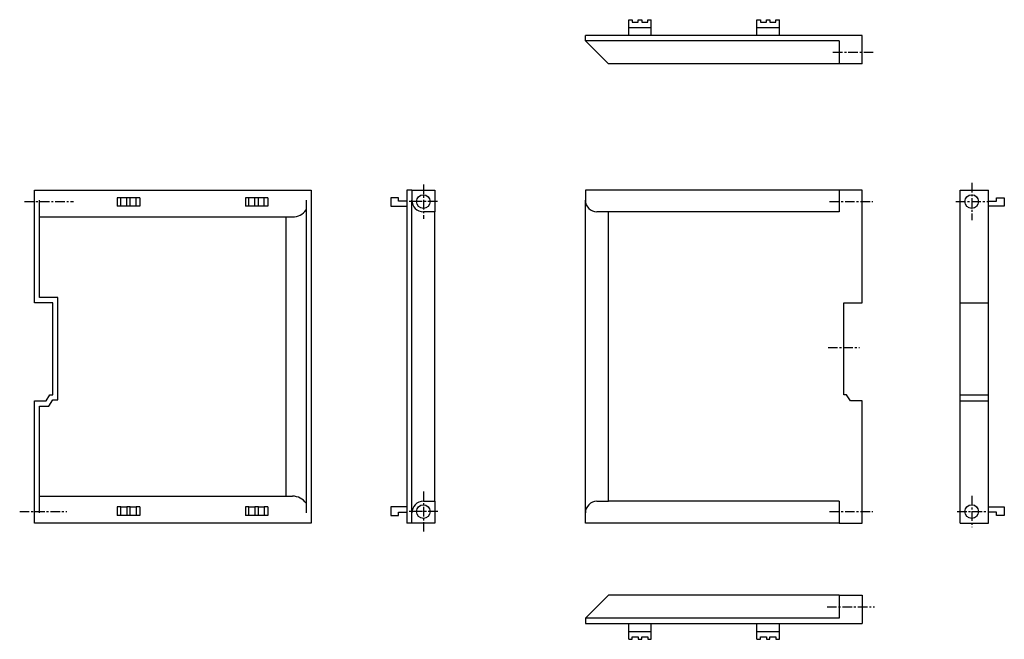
# Model space of a CAD drawing. Extents: x -321 to 63, y -114 to 128.
import ezdxf

# ---------------------------------------------------------------- set-up
doc = ezdxf.new("R2010")
doc.units = 0
doc.linetypes.add('CENTER', pattern=[2, 1.25, -0.25, 0.25, -0.25])
doc.layers.add('CENTER', color=6, linetype='CENTER')
doc.layers.add('OUTLINE', color=7, linetype='CONTINUOUS')

msp = doc.modelspace()

# ---------------------------------------------------------------- linework, layer by layer
at = {"layer": 'CENTER', "ltscale": 3}
for p, q in [((-4.23, 115.3), (12.13, 115.3)), ((-164.01, 63.69), (-164.01, 50.31)), ((49.91, 64.3), (49.91, 49.7)), ((-319.62, 57), (-300.49, 57)), ((-158.45, 57), (-169.57, 57)), ((-5.52, 57), (11.3, 57)), ((43.77, 57), (56.06, 57)), ((-6.16, 0), (6.16, 0)), ((-164.01, -56.18), (-164.01, -71.82)), ((49.91, -57.9), (49.91, -70.1)), ((-321.47, -64), (-303.13, -64)), ((-158.34, -64), (-169.69, -64)), ((-5.52, -64), (11.3, -64)), ((44.19, -64), (55.63, -64)), ((-6.53, -101.17), (11.92, -101.17))]:
    msp.add_line(p, q, dxfattribs=at)
at = {"layer": 'OUTLINE'}
for p, q in [((-83.9, 128), (-82.5, 128)), ((-83.9, 125), (-83.9, 128)), ((-82.5, 128), (-82.5, 127)), ((-82.5, 127), (-80.2, 127)), ((-80.2, 127), (-80.2, 128)), ((-80.2, 128), (-78.8, 128)), ((-78.8, 128), (-78.8, 127)), ((-78.8, 127), (-76.5, 127)), ((-76.5, 127), (-76.5, 128)), ((-76.5, 128), (-75.1, 128)), ((-75.1, 125), (-75.1, 128)), ((-33.9, 125), (-33.9, 128)), ((-33.9, 128), (-32.5, 128)), ((-32.5, 128), (-32.5, 127)), ((-32.5, 127), (-30.2, 127)), ((-30.2, 128), (-28.8, 128)), ((-30.2, 127), (-30.2, 128)), ((-28.8, 128), (-28.8, 127)), ((-28.8, 127), (-26.5, 127)), ((-26.5, 128), (-25.1, 128)), ((-26.5, 127), (-26.5, 128)), ((-25.1, 125), (-25.1, 128)), ((-83.9, 121.8), (-83.9, 125)), ((-83.9, 125), (-75.1, 125)), ((-75.1, 121.8), (-75.1, 125)), ((-33.9, 121.8), (-33.9, 125)), ((-33.9, 125), (-25.1, 125)), ((-25.1, 121.8), (-25.1, 125)), ((-100.8, 119.8), (-100.8, 121.8)), ((7.2, 121.8), (-100.8, 121.8)), ((-96.3, 115.3), (-100.8, 119.8)), ((-1.8, 119.8), (-100.8, 119.8)), ((-1.8, 119.8), (-1.8, 110.8)), ((7.2, 110.8), (7.2, 121.8)), ((-91.8, 110.8), (-96.3, 115.3)), ((-1.8, 110.8), (-91.8, 110.8)), ((7.2, 110.8), (-1.8, 110.8)), ((-315.74, 61.5), (-207.74, 61.5)), ((-315.74, 17.5), (-315.74, 61.5)), ((-207.74, 61.5), (-207.74, -68.5)), ((-168.51, 61.5), (-170.51, 61.5)), ((-170.51, 61.5), (-170.51, -68.5)), ((-168.51, 61.5), (-159.51, 61.5)), ((-168.51, 61.5), (-168.51, 57.5)), ((-159.51, 61.5), (-159.51, 53)), ((-1.8, 61.5), (-100.8, 61.5)), ((-100.8, 61.5), (-100.8, 57.5)), ((7.2, 61.5), (-1.8, 61.5)), ((-1.8, 61.5), (-1.8, 53)), ((7.2, 17.5), (7.2, 61.5)), ((45.41, 61.5), (56.41, 61.5)), ((45.41, 17.5), (45.41, 61.5)), ((56.41, 17.5), (56.41, 61.5)), ((-282.04, 58.5), (-283.44, 58.5)), ((-283.44, 58.5), (-283.44, 55.2)), ((-279.74, 58.5), (-282.04, 58.5)), ((-282.04, 55.2), (-282.04, 58.5)), ((-278.34, 58.5), (-279.74, 58.5)), ((-279.74, 55.2), (-279.74, 58.5)), ((-276.04, 58.5), (-278.34, 58.5)), ((-278.34, 55.2), (-278.34, 58.5)), ((-274.64, 58.5), (-276.04, 58.5)), ((-276.04, 55.2), (-276.04, 58.5)), ((-274.64, 58.5), (-274.64, 55.2)), ((-232.04, 58.5), (-233.44, 58.5)), ((-233.44, 58.5), (-233.44, 55.2)), ((-229.74, 58.5), (-232.04, 58.5)), ((-232.04, 55.2), (-232.04, 58.5)), ((-228.34, 58.5), (-229.74, 58.5)), ((-229.74, 55.2), (-229.74, 58.5)), ((-226.04, 58.5), (-228.34, 58.5)), ((-228.34, 55.2), (-228.34, 58.5)), ((-224.64, 58.5), (-226.04, 58.5)), ((-226.04, 55.2), (-226.04, 58.5)), ((-224.64, 58.5), (-224.64, 55.2)), ((-176.71, 58.5), (-176.71, 55.2)), ((-173.71, 58.5), (-176.71, 58.5)), ((-173.71, 57.2), (-173.71, 58.5)), ((59.61, 58.5), (62.61, 58.5)), ((59.61, 57.2), (59.61, 58.5)), ((62.61, 58.5), (62.61, 55.2)), ((-313.74, 19.5), (-313.74, 57.5)), ((-282.04, 55.2), (-283.44, 55.2)), ((-279.74, 55.2), (-282.04, 55.2)), ((-278.34, 55.2), (-279.74, 55.2)), ((-276.04, 55.2), (-278.34, 55.2)), ((-274.64, 55.2), (-276.04, 55.2)), ((-232.04, 55.2), (-233.44, 55.2)), ((-229.74, 55.2), (-232.04, 55.2)), ((-228.34, 55.2), (-229.74, 55.2)), ((-226.04, 55.2), (-228.34, 55.2)), ((-224.64, 55.2), (-226.04, 55.2)), ((-209.74, 57.5), (-209.74, -64.5)), ((-176.71, 55.2), (-170.51, 55.2)), ((-170.51, 57.2), (-173.71, 57.2)), ((-168.51, -64.5), (-168.51, 57.5)), ((-100.8, -64.5), (-100.8, 57.5)), ((56.41, 57.2), (59.61, 57.2)), ((62.61, 55.2), (56.41, 55.2)), ((-313.74, 51), (-215.07, 51)), ((-217.57, -58), (-217.57, 51)), ((-159.51, 53), (-164.01, 53)), ((-159.51, -60), (-159.51, 53)), ((-91.8, 53), (-96.3, 53)), ((-91.8, -60), (-91.8, 53)), ((-1.8, 53), (-91.8, 53)), ((-306.54, 19.5), (-313.74, 19.5)), ((-306.54, -20.4), (-306.54, 19.5)), ((-308.54, 17.5), (-315.74, 17.5)), ((-308.54, -18.4), (-308.54, 17.5)), ((0, -18.4), (0, 17.5)), ((0, 17.5), (7.2, 17.5)), ((45.41, -18.4), (45.41, 17.5)), ((45.41, 17.5), (56.41, 17.5)), ((56.41, -18.4), (56.41, 17.5)), ((-311.19, -20.8), (-309.65, -18.4)), ((-309.65, -18.4), (-308.54, -18.4)), ((1.11, -18.4), (0, -18.4)), ((2.65, -20.8), (1.11, -18.4)), ((45.41, -20.8), (45.41, -18.4)), ((45.41, -18.4), (56.41, -18.4)), ((56.41, -20.8), (56.41, -18.4)), ((-315.74, -20.8), (-311.19, -20.8)), ((-315.74, -68.5), (-315.74, -20.8)), ((-313.74, -64.5), (-313.74, -22.8)), ((-313.74, -22.8), (-310.1, -22.8)), ((-310.1, -22.8), (-308.56, -20.4)), ((-308.56, -20.4), (-306.54, -20.4)), ((7.2, -20.8), (2.65, -20.8)), ((7.2, -68.5), (7.2, -20.8)), ((45.41, -20.8), (56.41, -20.8)), ((45.41, -68.5), (45.41, -20.8)), ((56.41, -68.5), (56.41, -20.8)), ((-313.74, -58), (-215.07, -58)), ((-164.01, -60), (-159.51, -60)), ((-159.51, -60), (-159.51, -68.5)), ((-96.3, -60), (-91.8, -60)), ((-1.8, -60), (-91.8, -60)), ((-1.8, -60), (-1.8, -68.5)), ((-282.04, -62.2), (-283.44, -62.2)), ((-283.44, -62.2), (-283.44, -65.5)), ((-282.04, -62.2), (-279.74, -62.2)), ((-282.04, -65.5), (-282.04, -62.2)), ((-278.34, -62.2), (-279.74, -62.2)), ((-279.74, -62.2), (-279.74, -65.5)), ((-278.34, -62.2), (-276.04, -62.2)), ((-278.34, -65.5), (-278.34, -62.2)), ((-274.64, -62.2), (-276.04, -62.2)), ((-276.04, -62.2), (-276.04, -65.5)), ((-274.64, -62.2), (-274.64, -65.5)), ((-232.04, -62.2), (-233.44, -62.2)), ((-233.44, -62.2), (-233.44, -65.5)), ((-232.04, -62.2), (-229.74, -62.2)), ((-232.04, -65.5), (-232.04, -62.2)), ((-228.34, -62.2), (-229.74, -62.2)), ((-229.74, -62.2), (-229.74, -65.5)), ((-228.34, -62.2), (-226.04, -62.2)), ((-228.34, -65.5), (-228.34, -62.2)), ((-224.64, -62.2), (-226.04, -62.2)), ((-226.04, -62.2), (-226.04, -65.5)), ((-224.64, -62.2), (-224.64, -65.5)), ((-170.51, -62.2), (-176.71, -62.2)), ((-176.71, -62.2), (-176.71, -65.5)), ((-173.71, -64.2), (-170.51, -64.2)), ((-173.71, -65.5), (-173.71, -64.2)), ((-168.51, -68.5), (-168.51, -64.5)), ((-100.8, -68.5), (-100.8, -64.5)), ((56.41, -62.2), (62.61, -62.2)), ((59.61, -64.2), (56.41, -64.2)), ((59.61, -65.5), (59.61, -64.2)), ((62.61, -62.2), (62.61, -65.5)), ((-207.74, -68.5), (-315.74, -68.5)), ((-282.04, -65.5), (-283.44, -65.5)), ((-279.74, -65.5), (-282.04, -65.5)), ((-278.34, -65.5), (-279.74, -65.5)), ((-276.04, -65.5), (-278.34, -65.5)), ((-274.64, -65.5), (-276.04, -65.5)), ((-232.04, -65.5), (-233.44, -65.5)), ((-229.74, -65.5), (-232.04, -65.5)), ((-228.34, -65.5), (-229.74, -65.5)), ((-226.04, -65.5), (-228.34, -65.5)), ((-224.64, -65.5), (-226.04, -65.5)), ((-176.71, -65.5), (-173.71, -65.5)), ((-168.51, -68.5), (-170.51, -68.5)), ((-159.51, -68.5), (-168.51, -68.5)), ((-1.8, -68.5), (-100.8, -68.5)), ((-1.8, -68.5), (7.2, -68.5)), ((45.41, -68.5), (56.41, -68.5)), ((62.61, -65.5), (59.61, -65.5)), ((-96.3, -101.17), (-91.8, -96.67)), ((-1.8, -96.67), (-91.8, -96.67)), ((-1.8, -96.67), (-1.8, -105.67)), ((-1.8, -96.67), (7.2, -96.67)), ((7.2, -96.67), (7.2, -107.67)), ((-100.8, -105.67), (-96.3, -101.17)), ((-1.8, -105.67), (-100.8, -105.67)), ((-100.8, -105.67), (-100.8, -107.67)), ((-100.8, -107.67), (7.2, -107.67)), ((-83.9, -110.87), (-83.9, -107.67)), ((-83.9, -113.87), (-83.9, -110.87)), ((-83.9, -110.87), (-75.1, -110.87)), ((-75.1, -110.87), (-75.1, -107.67)), ((-75.1, -113.87), (-75.1, -110.87)), ((-33.9, -110.87), (-33.9, -107.67)), ((-33.9, -110.87), (-25.1, -110.87)), ((-33.9, -113.87), (-33.9, -110.87)), ((-25.1, -110.87), (-25.1, -107.67)), ((-25.1, -113.87), (-25.1, -110.87)), ((-83.9, -113.87), (-82.5, -113.87)), ((-82.5, -113.87), (-82.5, -112.87)), ((-82.5, -112.87), (-80.2, -112.87)), ((-80.2, -112.87), (-80.2, -113.87)), ((-80.2, -113.87), (-78.8, -113.87)), ((-78.8, -113.87), (-78.8, -112.87)), ((-78.8, -112.87), (-76.5, -112.87)), ((-76.5, -112.87), (-76.5, -113.87)), ((-76.5, -113.87), (-75.1, -113.87)), ((-33.9, -113.87), (-32.5, -113.87)), ((-32.5, -113.87), (-32.5, -112.87)), ((-32.5, -112.87), (-30.2, -112.87)), ((-30.2, -112.87), (-30.2, -113.87)), ((-30.2, -113.87), (-28.8, -113.87)), ((-28.8, -113.87), (-28.8, -112.87)), ((-28.8, -112.87), (-26.5, -112.87)), ((-26.5, -112.87), (-26.5, -113.87)), ((-26.5, -113.87), (-25.1, -113.87))]:
    msp.add_line(p, q, dxfattribs=at)
for centre in [(-164.01, 57), (49.91, 57), (-164.01, -64), (49.91, -64)]:
    msp.add_circle(centre, 2.65, dxfattribs=at)
for centre, radius, start, end in [((-215.07, 57.5), 6.5, 270, 325.0606), ((-164.01, 57.5), 4.5, 180, 270), ((-96.3, 57.5), 4.5, 180, 270), ((-215.07, -64.5), 6.5, 34.9394, 90), ((-164.01, -64.5), 4.5, 90, 180), ((-96.3, -64.5), 4.5, 90, 180)]:
    msp.add_arc(centre, radius, start, end, dxfattribs=at)

doc.saveas('drawing.dxf')
